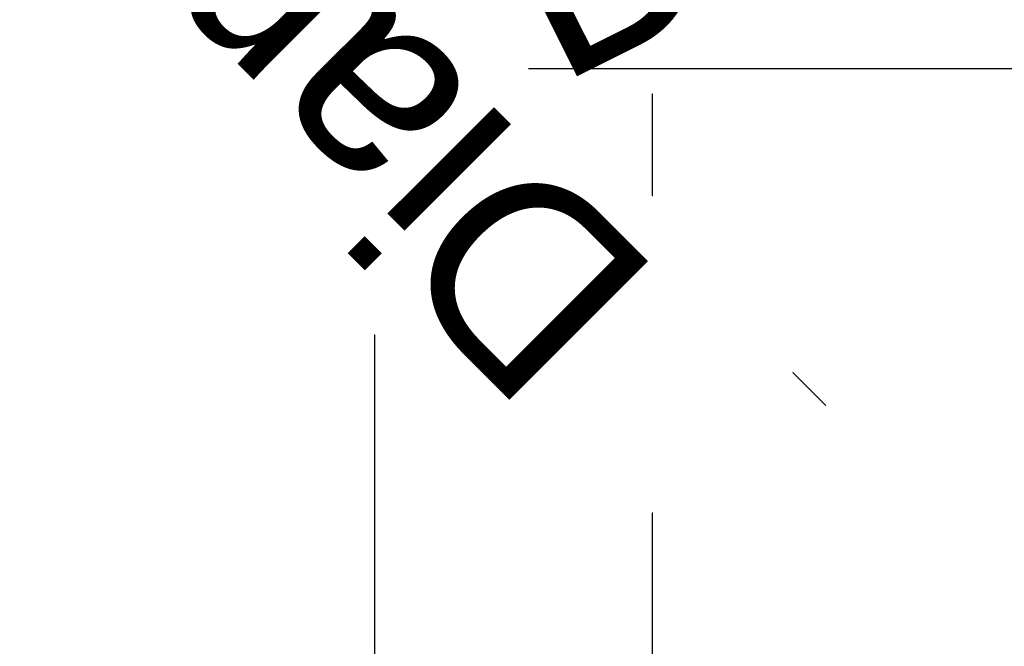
# Model space of a CAD drawing. Header units: millimetres. Extents: x -206 to 110, y -169 to 122.
# Tile 29 of 31: x -37 to 37, y -43 to 4. Entities that reach past the tile are written whole.
import ezdxf

# ---------------------------------------------------------------- set-up
doc = ezdxf.new("R2010")
doc.units = ezdxf.units.MM
doc.styles.add('Arial', font='arial.ttf', dxfattribs={"height": 14.6304})

msp = doc.modelspace()

# ---------------------------------------------------------------- linework, layer by layer
at = {"color": 1, "lineweight": 30}
for p, q in [((2.586, -25.107, -48.04), (-23.286, 0.764, -48.04)), ((23.286, -25.107, -48.04), (-2.586, 0.764, -48.04)), ((-10.35, -60.94, -48.04), (-10.35, 0.02, -48.04)), ((10.35, -60.94, -48.04), (10.35, 0.02, -48.04)), ((-10.35, -12.172, -48.04), (10.35, -12.172, -48.04))]:
    msp.add_line(p, q, dxfattribs=at)

# ---------------------------------------------------------------- next in the draw order: texts
at = {"color": 5, "lineweight": 30, "insert": (33.751, 30.326, -51.484), "char_height": 14.6304, "width": 99.20583, "attachment_point": 2, "rotation": 26.56505, "line_spacing_factor": 0.941778, "style": 'Arial', "bg_fill": 3, "box_fill_scale": 1.25, "bg_fill_color": 256, "bg_fill_true_color": 13158600, "bg_fill_transparency": 0}
msp.add_mtext('Diameter', dxfattribs=at)

# ---------------------------------------------------------------- next in the draw order: linework, layer by layer
at = {"color": 1, "lineweight": 30}
for p, q in [((26.976, 0, 23.286), (1.104, 0, -2.586)), ((26.976, 0, 2.586), (1.104, 0, -23.286)), ((62.808, 0, 10.35), (1.848, 0, 10.35)), ((14.04, 0, -10.35), (14.04, 0, 10.35)), ((62.808, 0, -10.35), (1.848, 0, -10.35))]:
    msp.add_line(p, q, dxfattribs=at)

# ---------------------------------------------------------------- next in the draw order: texts
at = {"color": 5, "lineweight": 30, "insert": (-28.458, 3.445, 33.751), "char_height": 14.6304, "width": 99.20583, "attachment_point": 2, "rotation": 135, "line_spacing_factor": 0.941778, "style": 'Arial', "bg_fill": 3, "box_fill_scale": 1.25, "bg_fill_color": 256, "bg_fill_true_color": 13158600, "bg_fill_transparency": 0}
msp.add_mtext('Diameter', dxfattribs=at)

doc.saveas('drawing.dxf')
